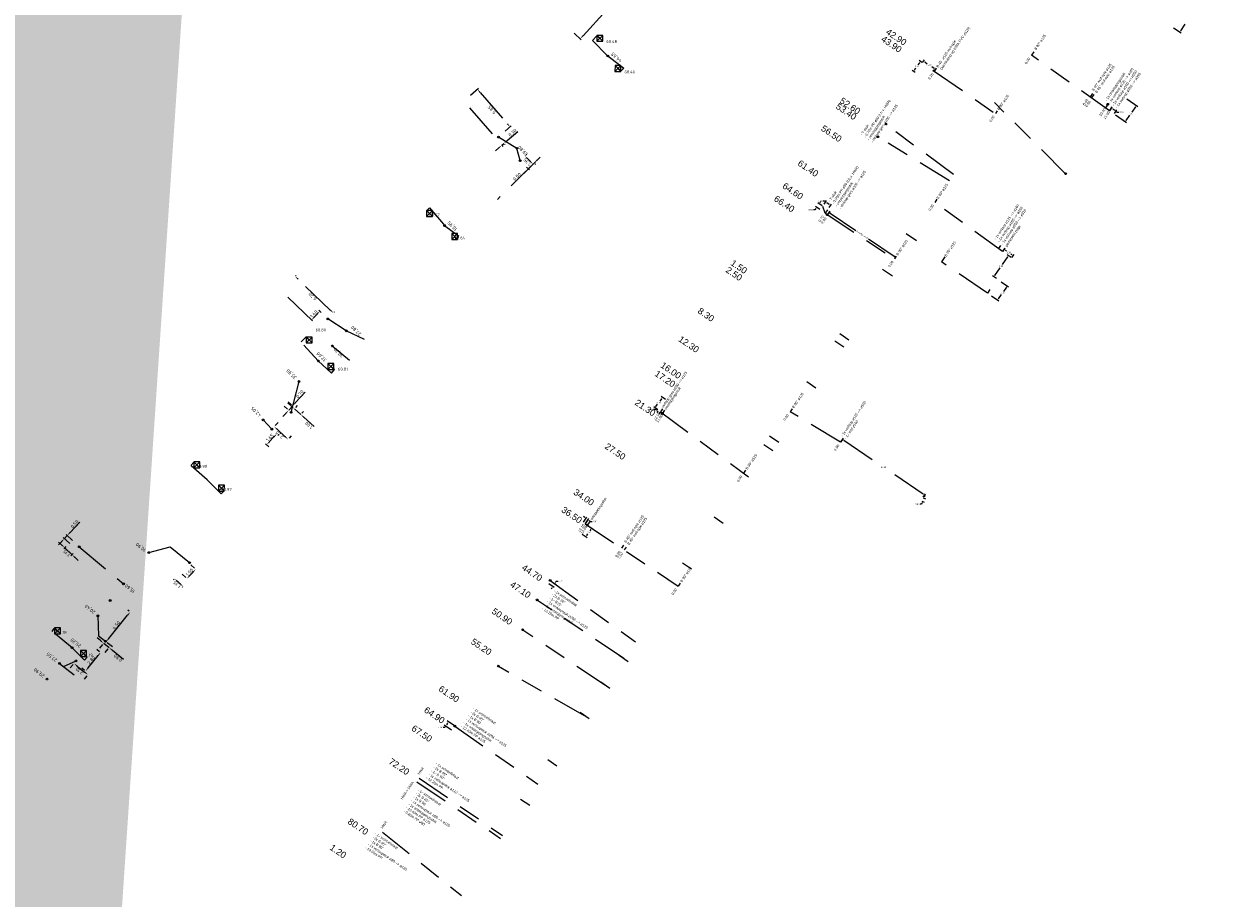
# Model space of a CAD drawing. Header units: inches. Extents: x 0 to 191500, y 0 to 342750.
# Tile 131 of 256: x 186313 to 186453, y 331505 to 331607. Entities that reach past the tile are written whole.
import ezdxf
from ezdxf.enums import TextEntityAlignment as Align

# ---------------------------------------------------------------- set-up
doc = ezdxf.new("R2010")
doc.units = ezdxf.units.IN
doc.header["$MEASUREMENT"] = 0
for name, pattern in [('RI-GWA_HUISAANSLUITING', [23, 4, -1.8, 2.6, -1.8, 4.6, -1.8, 4.6, -1.8]), ('RI-HWA_HUISAANSLUITING', [4.8, 3, -1.8]), ('RI-HWA_KOLKAANSLUITING', [4.3, 2.5, -1.8])]:
    doc.linetypes.add(name, pattern=pattern)
doc.layers.get('0').update_dxf_attribs({"lineweight": 20})
for name, color, linetype, lineweight in [('ECW', 150, 'Continuous', 20), ('N-WE-RI-GWA-MAATVOERING-T25', 30, 'RI-GWA_HUISAANSLUITING', 20), ('N-WE-RI-GWA_HUISAANSLUITING', 30, 'RI-GWA_HUISAANSLUITING', 20), ('N-WE-RI-GWA_RIOOLPUT_ONTSTOPPINGSPUT-G', 30, 'Continuous', 20), ('N-WE-RI-HWA-MAATVOERING-T25', 151, 'Continuous', 20), ('N-WE-RI-HWA_HUISAANSLUITING', 150, 'RI-HWA_HUISAANSLUITING', 20), ('N-WE-RI-HWA_KOLK-S', 150, 'Continuous', 20), ('N-WE-RI-HWA_KOLKAANSLUITING', 150, 'RI-HWA_KOLKAANSLUITING', 20), ('N-WE-RI-INLAAT', 7, 'Continuous', 20), ('Tekst algemeen', 7, 'Continuous', 20)]:
    doc.layers.add(name, color=color, linetype=linetype, lineweight=lineweight)
doc.styles.add('ISO', font='isocpeur.ttf', dxfattribs={"height": 2.5})
doc.styles.add('NLCS-ISO', font='txt')
doc.styles.add('RAinfra', font='iso.shx')
doc.styles.add('Verdana', font='arial.ttf')
doc.dimstyles.new('Waterblock1OP1', dxfattribs={"dimscale": 3, "dimtxt": 30, "dimasz": 20, "dimexe": 2, "dimexo": 1, "dimgap": 5, "dimtad": 1, "dimdec": 1, "dimdsep": 46, "dimtxsty": 'Verdana', "dimcen": -10, "dimse1": 1, "dimse2": 1, "dimadec": 0, "dimazin": 0, "dimtfac": 1, "dimtdec": 1, "dimtmove": 1, "dimatfit": 3, "dimfxl": 1, "dimtolj": 1, "dimtzin": 0, "dimarcsym": 0})
picture_1 = doc.add_image_def('image1.ecw', size_in_pixel=(220000, 285000))

# ---------------------------------------------------------------- blocks, each defined once
blk = doc.blocks.new('A$C2C270354')
h = blk.add_hatch(color=256)
h.dxf.hatch_style = 1
edge = h.paths.add_edge_path()
edge.add_arc((0, 0), 0.1, 0, 360)
blk.add_circle((0, 0), 0.1)

msp = doc.modelspace()

# ---------------------------------------------------------------- linework, layer by layer
at = {"layer": 'N-WE-RI-GWA-MAATVOERING-T25'}
for p, q in [((186378.72015, 331605.85259), (186388.37163, 331616.3258)), ((186448.63428, 331606.42231), (186449.15088, 331607.19058)), ((186377.68133, 331606.12998), (186378.51368, 331605.36293)), ((186447.80187, 331606.76513), (186448.68321, 331606.1725)), ((186418.35888, 331602.71131), (186418.02949, 331602.94025)), ((186418.44587, 331602.72696), (186418.65534, 331603.02833)), ((186417.55947, 331601.5612), (186417.23009, 331601.79014)), ((186417.48063, 331601.83521), (186417.65116, 331602.08056)), ((186418.07456, 331602.68971), (186417.90403, 331602.44437)), ((186418.70041, 331602.7778), (186418.98887, 331602.5773)), ((186419.80073, 331602.013), (186419.51228, 331602.2135)), ((186419.84179, 331601.7567), (186420.05127, 331602.05807)), ((186365.55234, 331598.89653), (186366.48772, 331599.70857)), ((186366.67957, 331599.213), (186369.85905, 331595.55056)), ((186365.44653, 331597.39766), (186369.3442, 331592.90795)), ((186440.34619, 331597.11713), (186440.63556, 331597.53829)), ((186440.68198, 331597.288), (186440.91851, 331597.12549)), ((186442.35109, 331598.464), (186443.61511, 331597.57344)), ((186443.36429, 331597.52997), (186442.93343, 331596.91842)), ((186440.87943, 331596.75076), (186441.1688, 331597.17191)), ((186441.02562, 331596.58269), (186442.28964, 331595.69213)), ((186441.06687, 331597.02356), (186441.21522, 331596.92162)), ((186441.21522, 331596.92162), (186441.39522, 331596.92162)), ((186442.24617, 331595.94295), (186442.67703, 331596.55449)), ((186369.62489, 331594.68515), (186370.32276, 331595.29099)), ((186369.84128, 331593.57784), (186371.09122, 331594.66296)), ((186369.2262, 331593.04387), (186369.46371, 331593.25006)), ((186369.51909, 331593.18628), (186369.58171, 331593.11414)), ((186368.84863, 331592.71609), (186368.47106, 331592.38831)), ((186372.11734, 331591.98234), (186372.04676, 331591.91248)), ((186372.1097, 331590.47976), (186372.43859, 331590.14751)), ((186372.27059, 331591.4305), (186372.51682, 331591.18176)), ((186373.00159, 331590.95809), (186372.31196, 331590.27543)), ((186373.06707, 331591.02291), (186372.99649, 331590.95305)), ((186373.18626, 331590.77154), (186373.12822, 331590.83017)), ((186373.35694, 331591.30985), (186373.71228, 331591.6616)), ((186371.95661, 331589.92368), (186370.78025, 331588.75922)), ((186406.69881, 331585.93586), (186406.19153, 331586.29126)), ((186406.44224, 331586.3354), (186406.54552, 331586.48282)), ((186406.95575, 331586.51139), (186406.77575, 331586.51139)), ((186406.92716, 331586.15489), (186407.20628, 331586.55646)), ((186407.10355, 331586.40865), (186406.95575, 331586.51139)), ((186407.52786, 331586.11373), (186407.25135, 331586.30592)), ((186407.49928, 331585.75723), (186407.7784, 331586.1588)), ((186405.84549, 331585.48364), (186405.66549, 331585.48364)), ((186405.94878, 331585.63106), (186405.84549, 331585.48364)), ((186406.41192, 331585.52636), (186405.90464, 331585.88176)), ((186407.6144, 331585.07184), (186407.48207, 331585.19749)), ((186407.48207, 331585.19749), (186407.648, 331585.12155)), ((186407.6144, 331585.07184), (186407.648, 331585.12155)), ((186407.6312, 331585.09669), (186410.63831, 331583.06418)), ((186415.12085, 331580.03441), (186412.11374, 331582.06693)), ((186427.82828, 331580.6453), (186428.08444, 331581.01263)), ((186428.12912, 331580.76202), (186428.25371, 331580.67514)), ((186415.13765, 331580.05927), (186415.10405, 331580.00956)), ((186415.26998, 331579.93361), (186415.10405, 331580.00956)), ((186415.13765, 331580.05927), (186415.26998, 331579.93361)), ((186428.38507, 331579.97688), (186427.75687, 331579.07606)), ((186428.81486, 331579.8966), (186428.34039, 331580.22748)), ((186428.90015, 331580.22433), (186428.77557, 331580.31121)), ((186428.8946, 331579.90169), (186429.15076, 331580.26901)), ((186345.10212, 331577.77952), (186345.1644, 331577.84434)), ((186427.09873, 331577.43575), (186426.62427, 331577.76663)), ((186426.87487, 331577.81131), (186427.50307, 331578.71213)), ((186349.15395, 331573.76163), (186345.40025, 331577.36813)), ((186427.65147, 331577.06455), (186428.49853, 331576.48117)), ((186428.24819, 331576.43502), (186427.90737, 331575.94015)), ((186344.16617, 331575.26387), (186347.07867, 331572.4656)), ((186426.51507, 331575.41452), (186427.36213, 331574.83114)), ((186427.31599, 331575.08148), (186427.65681, 331575.57635)), ((186348.09148, 331573.46769), (186347.80588, 331573.7421)), ((186349.59379, 331573.49774), (186349.63921, 331573.54502)), ((186347.58926, 331573.25684), (186347.29528, 331572.95086)), ((186345.08629, 331562.93753), (186346.19224, 331564.16907)), ((186343.77394, 331562.5032), (186344.15058, 331562.16496)), ((186344.57295, 331562.55107), (186344.20094, 331562.88514)), ((186344.24164, 331563.02402), (186344.61829, 331562.68578)), ((186344.28451, 331562.04469), (186344.75221, 331562.56551)), ((186345.27437, 331562.58382), (186345.06523, 331562.35092)), ((186387.46822, 331562.07209), (186386.9826, 331562.42441)), ((186387.234, 331562.4644), (186387.43692, 331562.74411)), ((186387.90378, 331563.38762), (186387.70086, 331563.10791)), ((186388.34941, 331563.2867), (186387.86379, 331563.63902)), ((186343.95043, 331561.67268), (186343.61636, 331561.30067)), ((186344.94496, 331562.21699), (186345.68899, 331561.54884)), ((186346.0184, 331561.91567), (186345.80925, 331561.68277)), ((186346.061, 331561.21477), (186347.25853, 331560.13936)), ((186387.15699, 331562.14507), (186386.97699, 331562.14507)), ((186387.30506, 331562.04272), (186387.15699, 331562.14507)), ((186387.48327, 331561.98398), (186387.35078, 331561.7923)), ((186387.73026, 331561.81325), (186387.59776, 331561.62158)), ((186387.84818, 331561.6673), (186387.99625, 331561.56495)), ((186343.04055, 331560.61164), (186342.71892, 331560.26264)), ((186342.96462, 331559.79144), (186343.84705, 331558.97822)), ((186342.05199, 331558.3732), (186342.56261, 331558.92727)), ((186343.10183, 331559.11029), (186343.03381, 331559.17297)), ((186344.5894, 331559.04595), (186344.33671, 331558.77175)), ((186408.899, 331558.39159), (186409.17133, 331558.79215)), ((186409.21899, 331558.54209), (186413.59905, 331555.56424)), ((186341.96868, 331557.77004), (186341.58079, 331558.12751)), ((186418.51423, 331552.22257), (186414.13416, 331555.20043)), ((186418.39258, 331551.21488), (186418.32201, 331551.04929)), ((186418.3575, 331551.4255), (186418.62874, 331551.30991)), ((186418.49196, 331551.86967), (186418.76429, 331552.27023)), ((186418.51431, 331551.79348), (186418.78555, 331551.67788)), ((186418.69053, 331551.91404), (186418.7611, 331552.07963)), ((186418.32201, 331551.04929), (186418.14201, 331551.04929)), ((186318.71935, 331547.75562), (186319.84938, 331548.9651)), ((186378.91812, 331549.49934), (186378.76912, 331549.60033)), ((186378.77703, 331548.97038), (186379.16811, 331549.54734)), ((186379.00591, 331548.81524), (186379.39699, 331549.3922)), ((186379.27376, 331548.5592), (186379.87307, 331548.15412)), ((186379.44499, 331549.14221), (186379.59399, 331549.04122)), ((186379.59399, 331549.04122), (186379.77399, 331549.04122)), ((186318.66394, 331546.44026), (186317.90583, 331547.14856)), ((186318.03736, 331547.02568), (186318.378, 331547.39027)), ((186319.00458, 331546.80486), (186318.24648, 331547.51315)), ((186378.60178, 331547.565), (186379.20109, 331547.15992)), ((186379.15276, 331547.40985), (186379.265, 331547.57592)), ((186379.62315, 331548.10579), (186379.5109, 331547.93972)), ((186317.71873, 331546.28916), (186317.35338, 331546.63051)), ((186317.69601, 331546.66033), (186317.35466, 331546.29498)), ((186318.21598, 331546.08898), (186317.9612, 331545.81628)), ((186318.92439, 331545.16271), (186318.08408, 331545.94781)), ((186319.05558, 331545.30312), (186318.8015, 331545.03118)), ((186319.28974, 331544.82136), (186319.65509, 331544.48001)), ((186331.82379, 331542.87554), (186332.25252, 331542.4748)), ((186332.72545, 331542.71716), (186333.06824, 331543.08389)), ((186332.84945, 331543.97282), (186333.27817, 331543.57207)), ((186330.88822, 331542.29566), (186330.81761, 331542.22012)), ((186331.56149, 331541.77118), (186331.3058, 331542.01019)), ((186374.70336, 331541.76734), (186375.34218, 331541.33779)), ((186374.92506, 331542.09706), (186375.56389, 331541.66751)), ((186375.51496, 331541.91732), (186375.6154, 331542.06669)), ((186375.6154, 331542.06669), (186375.7954, 331542.06669)), ((186331.87446, 331541.37379), (186331.80385, 331541.29825)), ((186375.09237, 331541.28886), (186374.99193, 331541.13948)), ((186325.47704, 331538.68459), (186325.61468, 331538.57287)), ((186323.23364, 331535.3537), (186325.43934, 331538.07122)), ((186322.2605, 331535.09854), (186321.87229, 331535.41363)), ((186322.17537, 331534.20025), (186322.53528, 331534.64368)), ((186322.64872, 331534.78344), (186323.26987, 331534.27928)), ((186323.66992, 331534.35562), (186323.0583, 331534.85205)), ((186320.84116, 331531.93153), (186321.98638, 331533.3425)), ((186321.83654, 331534.10809), (186322.16172, 331533.84415)), ((186322.79652, 331533.69609), (186323.15643, 331534.13952)), ((186323.65808, 331533.96418), (186324.94326, 331532.92105)), ((186318.73841, 331531.90724), (186319.05142, 331532.29287)), ((186319.55307, 331532.11753), (186320.41553, 331531.41751)), ((186320.07715, 331531.90768), (186320.3863, 331531.65675)), ((186320.38705, 331530.58903), (186320.69031, 331530.96265)), ((186362.54153, 331524.9513), (186362.36153, 331524.9513)), ((186363.34785, 331524.63445), (186362.49053, 331525.2007)), ((186362.64073, 331525.10149), (186362.54153, 331524.9513)), ((186362.8722, 331525.45195), (186362.73993, 331525.25169)), ((186363.67853, 331525.1351), (186362.82121, 331525.70135))]:
    msp.add_line(p, q, dxfattribs=at)
msp.add_lwpolyline([(186373.15, 331591.105), (186368.7, 331586.7)], dxfattribs=at)
for points in [[(186378.65887, 331605.90906), (186378.78143, 331605.79612), (186378.38131, 331605.48491)], [(186448.60938, 331606.43905), (186448.65917, 331606.40557), (186448.53384, 331606.27294)], [(186418.04993, 331602.70684), (186418.0992, 331602.67259), (186418.1773, 331602.83752)], [(186418.71754, 331602.80243), (186418.68329, 331602.75316), (186418.55261, 331602.88053)], [(186417.45599, 331601.85234), (186417.50526, 331601.81809), (186417.3779, 331601.68741)], [(186419.81785, 331602.03764), (186419.78361, 331601.98837), (186419.94853, 331601.91027)], [(186366.61664, 331599.15837), (186366.7425, 331599.26763), (186366.35179, 331599.59057)], [(186440.69897, 331597.31273), (186440.66499, 331597.26327), (186440.53363, 331597.38993)], [(186443.33977, 331597.54725), (186443.38882, 331597.51269), (186443.46797, 331597.67711)], [(186440.9355, 331597.15022), (186440.90152, 331597.10076), (186441.06687, 331597.02356)], [(186442.22164, 331595.96023), (186442.27069, 331595.92567), (186442.1425, 331595.7958)], [(186369.79612, 331595.49593), (186369.92198, 331595.60519), (186370.18683, 331595.17299)], [(186369.78665, 331593.64077), (186369.89591, 331593.51492), (186369.46371, 331593.25006)], [(186368.794, 331592.77902), (186368.90326, 331592.65316), (186369.2262, 331593.04387)], [(186372.21137, 331591.37188), (186372.32981, 331591.48913), (186371.91884, 331591.78585)], [(186371.89799, 331589.98291), (186372.01524, 331589.86446), (186372.31196, 331590.27543)], [(186372.45759, 331591.12313), (186372.57604, 331591.24039), (186372.86857, 331590.82641)], [(186373.29831, 331591.36907), (186373.41556, 331591.25062), (186373.00159, 331590.95809)], [(186406.41767, 331586.35261), (186406.46681, 331586.31819), (186406.33895, 331586.18798)], [(186407.26847, 331586.33055), (186407.23423, 331586.28129), (186407.10355, 331586.40865)], [(186407.54498, 331586.13836), (186407.51074, 331586.08909), (186407.67566, 331586.01099)], [(186405.92421, 331585.64827), (186405.97335, 331585.61384), (186406.05206, 331585.77848)], [(186428.14628, 331580.78663), (186428.11196, 331580.73742), (186427.98148, 331580.86499)], [(186428.36046, 331579.99404), (186428.40968, 331579.95971), (186428.48803, 331580.12452)], [(186428.91731, 331580.24894), (186428.88299, 331580.19972), (186429.0478, 331580.12137)], [(186426.85027, 331577.82847), (186426.89948, 331577.79415), (186426.77191, 331577.66367)], [(186345.34251, 331577.30804), (186345.45798, 331577.42822), (186345.03969, 331577.71454)], [(186428.22348, 331576.45204), (186428.2729, 331576.418), (186428.35029, 331576.58326)], [(186427.29128, 331575.09849), (186427.34069, 331575.06446), (186427.21389, 331574.93324)], [(186347.52917, 331573.31457), (186347.64936, 331573.1991), (186347.93568, 331573.61739)], [(186349.09621, 331573.70154), (186349.21168, 331573.82172), (186349.5145, 331573.41522)], [(186347.23519, 331573.00859), (186347.35537, 331572.89312), (186346.94887, 331572.5903)], [(186344.51727, 331562.48907), (186344.62863, 331562.61307), (186344.94496, 331562.21699)], [(186345.02429, 331562.9932), (186345.14829, 331562.88185), (186344.75221, 331562.56551)], [(186387.20972, 331562.48202), (186387.25828, 331562.44678), (186387.1283, 331562.3187)], [(186387.8795, 331563.40524), (186387.92807, 331563.37), (186388.00949, 331563.53331)], [(186343.88843, 331561.72836), (186344.01244, 331561.617), (186344.28451, 331562.04469)], [(186346.00532, 331561.15277), (186346.11668, 331561.27677), (186345.68899, 331561.54884)], [(186387.32212, 331562.0674), (186387.288, 331562.01804), (186387.45313, 331561.94037)], [(186387.86524, 331561.69198), (186387.83113, 331561.64262), (186387.70011, 331561.76965)], [(186342.90815, 331559.73016), (186343.02109, 331559.85272), (186342.59694, 331560.13028)], [(186341.99071, 331558.42968), (186342.11327, 331558.31673), (186341.71315, 331558.00553)], [(186342.50133, 331558.98375), (186342.62389, 331558.8708), (186342.90145, 331559.29495)], [(186343.79057, 331558.91694), (186343.90352, 331559.0395), (186344.21472, 331558.63938)], [(186409.23585, 331558.5669), (186409.20212, 331558.51728), (186409.07013, 331558.6433)], [(186418.36498, 331551.22664), (186418.42018, 331551.20312), (186418.46315, 331551.38047)], [(186418.53109, 331552.24738), (186418.49736, 331552.19776), (186418.66308, 331552.12137)], [(186418.66293, 331551.9258), (186418.71813, 331551.90228), (186418.61996, 331551.74845)], [(186378.93495, 331549.52417), (186378.90129, 331549.47451), (186379.06712, 331549.39834)], [(186379.46182, 331549.16704), (186379.42816, 331549.11738), (186379.29599, 331549.24321)], [(186318.65846, 331547.81251), (186318.78024, 331547.69873), (186318.378, 331547.39027)], [(186379.1279, 331547.42665), (186379.17761, 331547.39305), (186379.05196, 331547.26072)], [(186379.59829, 331548.12259), (186379.648, 331548.08899), (186379.72394, 331548.25492)], [(186317.63512, 331546.71722), (186317.7569, 331546.60344), (186318.03736, 331547.02568)], [(186317.66184, 331546.22827), (186317.77562, 331546.35005), (186318.08408, 331545.94781)], [(186319.23285, 331544.76046), (186319.34663, 331544.88225), (186318.92439, 331545.16271)], [(186333.00736, 331543.14079), (186333.12912, 331543.02698), (186333.40967, 331543.44916)], [(186331.24889, 331541.94931), (186331.3627, 331542.07106), (186330.94053, 331542.35162)], [(186331.50458, 331541.7103), (186331.61839, 331541.83206), (186331.92676, 331541.42975)], [(186332.66457, 331542.77406), (186332.78633, 331542.66025), (186332.38402, 331542.35189)], [(186375.49006, 331541.93406), (186375.53985, 331541.90058), (186375.41452, 331541.76795)], [(186375.06748, 331541.3056), (186375.11727, 331541.27212), (186375.19281, 331541.43823)], [(186325.37463, 331538.12374), (186325.50404, 331538.0187), (186325.75444, 331538.45944)], [(186322.20799, 331535.03383), (186322.31302, 331535.16324), (186322.64872, 331534.78344)], [(186323.16894, 331535.40622), (186323.29834, 331535.30119), (186322.91854, 331534.96549)], [(186321.92168, 331533.39501), (186322.05108, 331533.28998), (186322.30148, 331533.73071)], [(186323.60557, 331533.89947), (186323.7106, 331534.02888), (186323.26987, 331534.27928)], [(186319.50055, 331532.05283), (186319.60559, 331532.18224), (186319.16485, 331532.43263)], [(186320.77646, 331531.98405), (186320.90586, 331531.87902), (186320.52606, 331531.54332)], [(186320.36301, 331531.35281), (186320.46805, 331531.48221), (186320.80375, 331531.10241)], [(186362.7149, 331525.26822), (186362.76496, 331525.23516), (186362.64073, 331525.10149)], [(186362.84717, 331525.46848), (186362.89724, 331525.43542), (186362.97141, 331525.60215)]]:
    msp.add_solid(points, dxfattribs=at)
at = {"layer": 'N-WE-RI-GWA_HUISAANSLUITING'}
for p, q in [((186431.45888, 331603.97266), (186431.17718, 331603.55432)), ((186440.3108, 331597.06562), (186431.17746, 331603.55414)), ((186420.02936, 331602.02657), (186419.80612, 331601.70538)), ((186419.80612, 331601.70538), (186426.95765, 331596.7514)), ((186438.30636, 331599.10193), (186438.02747, 331598.68775)), ((186438.47226, 331598.99023), (186438.19056, 331598.57188)), ((186435.1731, 331589.71088), (186426.85405, 331598.0256)), ((186440.10321, 331597.83156), (186439.82151, 331597.41322)), ((186440.5925, 331597.48396), (186440.3108, 331597.06562)), ((186427.1809, 331597.07258), (186426.95765, 331596.7514)), ((186422.05723, 331589.60164), (186414.12869, 331595.46539)), ((186370.99028, 331592.67498), (186368.82255, 331593.98862)), ((186421.57718, 331588.88689), (186413.17381, 331594.05665)), ((186371.36223, 331591.23487), (186370.99028, 331592.67498)), ((186420.12268, 331586.71497), (186419.86466, 331586.33716)), ((186427.79253, 331580.59404), (186419.86466, 331586.33716)), ((186407.32258, 331585.49726), (186407.04053, 331585.07996)), ((186407.04053, 331585.07996), (186415.14417, 331579.74747)), ((186407.57113, 331585.32926), (186407.28908, 331584.91196)), ((186407.53613, 331585.27748), (186407.38127, 331585.04836)), ((186417.72603, 331581.87094), (186416.53923, 331582.66804)), ((186427.56446, 331581.32398), (186427.30644, 331580.94617)), ((186428.05054, 331580.97185), (186427.79253, 331580.59404)), ((186415.35904, 331580.06538), (186415.14417, 331579.74747)), ((186415.32404, 331580.0136), (186415.16918, 331579.78448)), ((186421.03893, 331579.98235), (186420.63682, 331579.38831)), ((186426.02208, 331575.7484), (186420.63682, 331579.38831)), ((186414.93824, 331577.72025), (186413.75144, 331578.51735)), ((186426.3142, 331576.18059), (186426.02208, 331575.7484)), ((186351.02072, 331571.32864), (186348.85766, 331572.73157)), ((186409.80625, 331570.23941), (186408.75092, 331570.96323)), ((186349.38334, 331569.57393), (186351.41, 331567.9055)), ((186409.24064, 331569.41474), (186408.18531, 331570.13855)), ((186344.56446, 331561.79329), (186345.49457, 331565.4065)), ((186405.96009, 331564.63165), (186404.90476, 331565.35546)), ((186388.00456, 331562.21692), (186387.76579, 331561.86467)), ((186387.76579, 331561.86467), (186398.07947, 331554.27282)), ((186388.24538, 331562.03844), (186388.00684, 331561.68652)), ((186403.17739, 331562.20725), (186402.93885, 331561.85533)), ((186408.85477, 331558.32648), (186402.93885, 331561.85533)), ((186341.2988, 331560.91007), (186342.32051, 331559.83032)), ((186401.60488, 331558.28167), (186400.54955, 331559.00549)), ((186409.09331, 331558.67841), (186408.85477, 331558.32648)), ((186400.92614, 331557.29207), (186399.87081, 331558.01588)), ((186397.74098, 331555.02051), (186397.50244, 331554.66859)), ((186379.20981, 331549.11606), (186378.97105, 331548.76381)), ((186378.97105, 331548.76381), (186389.85945, 331541.47905)), ((186379.45814, 331548.94774), (186379.2196, 331548.59581)), ((186395.10034, 331548.79795), (186394.04501, 331549.52176)), ((186319.78095, 331546.07949), (186324.96869, 331541.73939)), ((186327.91562, 331545.40075), (186330.41762, 331546.05558)), ((186330.41762, 331546.05558), (186332.68693, 331544.21997)), ((186383.44085, 331546.26853), (186383.20993, 331545.92784)), ((186383.77196, 331546.04409), (186383.54239, 331545.70541)), ((186391.42387, 331543.43758), (186390.36854, 331544.16139)), ((186374.8732, 331542.13194), (186384.84416, 331534.9755)), ((186390.09799, 331541.83098), (186389.85945, 331541.47905)), ((186383.48669, 331532.99629), (186373.37571, 331539.81056)), ((186321.95905, 331538.00012), (186322.03576, 331535.67211)), ((186381.33737, 331529.86254), (186371.68766, 331536.3127)), ((186322.03576, 331535.67211), (186322.84496, 331535.02521)), ((186384.01436, 331532.63438), (186382.95903, 331533.35819)), ((186317.95929, 331532.05434), (186319.408, 331532.7322)), ((186378.90524, 331526.31645), (186368.84182, 331532.06573)), ((186381.86503, 331529.50063), (186380.8097, 331530.22444)), ((186379.4329, 331525.95454), (186378.37757, 331526.67835)), ((186363.73068, 331525.10065), (186373.4188, 331518.31713)), ((186375.6433, 331520.42924), (186374.58797, 331521.15305)), ((186359.27001, 331518.58575), (186369.06316, 331511.96652)), ((186359.55, 331519), (186369.28984, 331512.29703)), ((186372.47588, 331515.81108), (186371.42055, 331516.53489)), ((186355.25, 331512.7), (186364.48214, 331505.28732))]:
    msp.add_line(p, q, dxfattribs=at)
at = {"layer": 'N-WE-RI-GWA_HUISAANSLUITING', "ltscale": 0.2}
msp.add_line((186406.75, 331585.9), (186407.04053, 331585.07996), dxfattribs=at)
at = {"layer": 'N-WE-RI-GWA_RIOOLPUT_ONTSTOPPINGSPUT-G'}
for p, q in [((186419.87036, 331601.78922), (186419.6901, 331601.70257)), ((186419.7369, 331601.83602), (186419.82356, 331601.65577)), ((186440.19334, 331597.87489), (186440.01309, 331597.78823)), ((186440.05988, 331597.92169), (186440.14654, 331597.74144)), ((186414.25382, 331595.56049), (186414.07357, 331595.47384)), ((186414.12037, 331595.60729), (186414.20702, 331595.42704)), ((186368.91268, 331594.03194), (186368.73242, 331593.94529)), ((186368.77922, 331594.07874), (186368.86588, 331593.89849)), ((186413.30357, 331594.07124), (186413.12332, 331593.98458)), ((186413.17012, 331594.11804), (186413.25677, 331593.93779)), ((186371.45236, 331591.2782), (186371.2721, 331591.19154)), ((186371.3189, 331591.32499), (186371.40556, 331591.14474)), ((186435.26323, 331589.7542), (186435.08298, 331589.66755)), ((186435.12978, 331589.801), (186435.21643, 331589.62075)), ((186407.3792, 331584.95529), (186407.19895, 331584.86863)), ((186407.24575, 331585.00209), (186407.3324, 331584.82183)), ((186348.94778, 331572.77489), (186348.76753, 331572.68824)), ((186348.81433, 331572.82169), (186348.90099, 331572.64144)), ((186344.65459, 331561.83662), (186344.47434, 331561.74996)), ((186344.52114, 331561.88341), (186344.60779, 331561.70316)), ((186388.09697, 331561.72985), (186387.91671, 331561.64319)), ((186387.96351, 331561.77664), (186388.05017, 331561.59639)), ((186342.41064, 331559.87365), (186342.23039, 331559.787)), ((186342.27718, 331559.92045), (186342.36384, 331559.7402)), ((186379.30972, 331548.63914), (186379.12947, 331548.55248)), ((186379.17627, 331548.68594), (186379.26292, 331548.50569)), ((186319.87107, 331546.12282), (186319.69082, 331546.03616)), ((186319.73762, 331546.16961), (186319.82427, 331545.98936)), ((186332.77706, 331544.2633), (186332.59681, 331544.17665)), ((186332.64361, 331544.3101), (186332.73026, 331544.12985)), ((186374.96487, 331542.17745), (186374.78461, 331542.0908)), ((186374.83141, 331542.22425), (186374.91807, 331542.044)), ((186373.43154, 331539.90614), (186373.25129, 331539.81948)), ((186373.29809, 331539.95293), (186373.38474, 331539.77268)), ((186371.74349, 331536.40828), (186371.56324, 331536.32162)), ((186371.61004, 331536.45507), (186371.69669, 331536.27482)), ((186322.93508, 331535.06854), (186322.75483, 331534.98188)), ((186322.80163, 331535.11534), (186322.88828, 331534.93508)), ((186319.49813, 331532.77553), (186319.31788, 331532.68887)), ((186319.36467, 331532.82233), (186319.45133, 331532.64207)), ((186368.89765, 331532.16131), (186368.7174, 331532.07465)), ((186368.76419, 331532.20811), (186368.85085, 331532.02785)), ((186363.8208, 331525.14398), (186363.64055, 331525.05732)), ((186363.68735, 331525.19078), (186363.77401, 331525.01053))]:
    msp.add_line(p, q, dxfattribs=at)
for centre in [(186419.78023, 331601.74589), (186440.10321, 331597.83156), (186414.16369, 331595.51717), (186368.82255, 331593.98862), (186413.21345, 331594.02791), (186371.36223, 331591.23487), (186435.1731, 331589.71088), (186407.28908, 331584.91196), (186348.85766, 331572.73157), (186344.56446, 331561.79329), (186388.00684, 331561.68652), (186342.32051, 331559.83032), (186379.2196, 331548.59581), (186319.78095, 331546.07949), (186332.68693, 331544.21997), (186374.87474, 331542.13412), (186373.34142, 331539.86281), (186371.65337, 331536.36495), (186322.84496, 331535.02521), (186319.408, 331532.7322), (186368.80752, 331532.11798), (186363.73068, 331525.10065)]:
    msp.add_circle(centre, 0.1, dxfattribs=at)
at = {"layer": 'N-WE-RI-HWA_HUISAANSLUITING'}
for p, q in [((186353.16965, 331570.336), (186351.02072, 331571.32864)), ((186317.47595, 331532.43018), (186319.1998, 331531.08975))]:
    msp.add_line(p, q, dxfattribs=at)
at = {"layer": 'N-WE-RI-HWA_KOLK-S'}
for p, q in [((186380.33752, 331605.89197), (186380.33603, 331605.19552)), ((186380.33603, 331605.19552), (186381.03397, 331605.89048)), ((186381.03248, 331605.19403), (186380.33752, 331605.89197)), ((186381.03397, 331605.89048), (186380.33752, 331605.89197)), ((186381.03248, 331605.19403), (186381.03397, 331605.89048)), ((186380.33603, 331605.19552), (186381.03248, 331605.19403)), ((186382.45852, 331602.36997), (186382.45703, 331601.67352)), ((186382.45703, 331601.67352), (186383.15497, 331602.36848)), ((186382.45703, 331601.67352), (186383.15348, 331601.67203)), ((186383.15348, 331601.67203), (186382.45852, 331602.36997)), ((186383.15497, 331602.36848), (186382.45852, 331602.36997)), ((186383.15348, 331601.67203), (186383.15497, 331602.36848)), ((186360.39352, 331585.41197), (186360.39203, 331584.71552)), ((186360.39203, 331584.71552), (186361.08997, 331585.41048)), ((186360.39203, 331584.71552), (186361.08848, 331584.71403)), ((186361.08848, 331584.71403), (186360.39352, 331585.41197)), ((186361.08997, 331585.41048), (186360.39352, 331585.41197)), ((186361.08848, 331584.71403), (186361.08997, 331585.41048)), ((186363.35252, 331582.72097), (186363.35103, 331582.02452)), ((186363.35103, 331582.02452), (186364.04897, 331582.71948)), ((186363.35103, 331582.02452), (186364.04748, 331582.02303)), ((186364.04748, 331582.02303), (186363.35252, 331582.72097)), ((186364.04897, 331582.71948), (186363.35252, 331582.72097)), ((186364.04748, 331582.02303), (186364.04897, 331582.71948)), ((186346.31652, 331570.60897), (186346.31503, 331569.91252)), ((186346.31503, 331569.91252), (186347.01297, 331570.60748)), ((186346.31503, 331569.91252), (186347.01148, 331569.91103)), ((186347.01148, 331569.91103), (186346.31652, 331570.60897)), ((186347.01297, 331570.60748), (186346.31652, 331570.60897)), ((186347.01148, 331569.91103), (186347.01297, 331570.60748)), ((186348.85252, 331567.51897), (186348.85103, 331566.82252)), ((186348.85103, 331566.82252), (186349.54897, 331567.51748)), ((186348.85103, 331566.82252), (186349.54748, 331566.82103)), ((186349.54748, 331566.82103), (186348.85252, 331567.51897)), ((186349.54897, 331567.51748), (186348.85252, 331567.51897)), ((186349.54748, 331566.82103), (186349.54897, 331567.51748)), ((186333.17852, 331556.00797), (186333.17703, 331555.31152)), ((186333.17703, 331555.31152), (186333.87497, 331556.00648)), ((186333.87348, 331555.31003), (186333.17852, 331556.00797)), ((186333.87497, 331556.00648), (186333.17852, 331556.00797)), ((186333.87348, 331555.31003), (186333.87497, 331556.00648)), ((186333.17703, 331555.31152), (186333.87348, 331555.31003)), ((186336.05952, 331553.28997), (186336.05803, 331552.59352)), ((186336.05803, 331552.59352), (186336.75597, 331553.28848)), ((186336.75448, 331552.59203), (186336.05952, 331553.28997)), ((186336.75597, 331553.28848), (186336.05952, 331553.28997)), ((186336.75448, 331552.59203), (186336.75597, 331553.28848)), ((186336.05803, 331552.59352), (186336.75448, 331552.59203)), ((186316.87952, 331536.59197), (186316.87803, 331535.89552)), ((186316.87803, 331535.89552), (186317.57597, 331536.59048)), ((186316.87803, 331535.89552), (186317.57448, 331535.89403)), ((186317.57448, 331535.89403), (186316.87952, 331536.59197)), ((186317.57597, 331536.59048), (186316.87952, 331536.59197)), ((186317.57448, 331535.89403), (186317.57597, 331536.59048)), ((186319.93952, 331533.92997), (186319.93803, 331533.23352)), ((186319.93803, 331533.23352), (186320.63597, 331533.92848)), ((186319.93803, 331533.23352), (186320.63448, 331533.23203)), ((186320.63448, 331533.23203), (186319.93952, 331533.92997)), ((186320.63597, 331533.92848), (186319.93952, 331533.92997)), ((186320.63448, 331533.23203), (186320.63597, 331533.92848))]:
    msp.add_line(p, q, dxfattribs=at)
at = {"layer": 'N-WE-RI-HWA_KOLKAANSLUITING'}
for p, q in [((186380.34677, 331605.85181), (186379.81538, 331605.27851)), ((186380.685, 331605.543), (186380.34677, 331605.85181)), ((186379.81538, 331605.27851), (186381.60889, 331603.48089)), ((186381.60889, 331603.48089), (186383.48813, 331602.03739)), ((186383.14513, 331601.70473), (186382.81459, 331602.03539)), ((186383.48813, 331602.03739), (186383.14513, 331601.70473)), ((186360.44806, 331585.39174), (186360.75252, 331585.70578)), ((186360.741, 331585.063), (186360.44806, 331585.39174)), ((186360.75252, 331585.70578), (186362.51647, 331583.64815)), ((186362.51647, 331583.64815), (186364.16857, 331582.42826)), ((186363.94644, 331582.06804), (186363.7, 331582.372)), ((186364.16857, 331582.42826), (186363.94644, 331582.06804)), ((186345.72564, 331570.03027), (186346.31383, 331570.62785)), ((186347.74597, 331567.81923), (186345.72564, 331570.03027)), ((186346.31383, 331570.62785), (186346.664, 331570.26)), ((186347.74597, 331567.81923), (186349.30918, 331566.38414)), ((186349.65211, 331566.80901), (186349.24162, 331567.17082)), ((186349.30918, 331566.38414), (186349.65211, 331566.80901)), ((186332.8391, 331555.57019), (186333.17978, 331555.98597)), ((186334.75, 331553.892), (186332.8391, 331555.57019)), ((186333.17978, 331555.98597), (186333.526, 331555.659)), ((186336.37287, 331552.27313), (186334.75, 331553.892)), ((186336.407, 331552.941), (186336.72695, 331552.59987)), ((186336.72695, 331552.59987), (186336.37287, 331552.27313)), ((186316.61537, 331536.17917), (186316.8639, 331536.516)), ((186318.94942, 331534.26086), (186316.61537, 331536.17917)), ((186316.8639, 331536.516), (186317.227, 331536.243)), ((186320.40981, 331532.79876), (186318.94942, 331534.26086)), ((186320.287, 331533.581), (186320.70624, 331533.16863)), ((186320.70624, 331533.16863), (186320.40981, 331532.79876))]:
    msp.add_line(p, q, dxfattribs=at)

# ---------------------------------------------------------------- block references
at = {"layer": 'N-WE-RI-INLAAT', "rotation": 0.06357443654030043}
for p in [(186381.60889, 331603.48089), (186370.99028, 331592.67498), (186362.51647, 331583.64815), (186351.02072, 331571.32864), (186349.38334, 331569.57393), (186347.74597, 331567.81923), (186345.49457, 331565.4065), (186341.2988, 331560.91007), (186327.91562, 331545.40075), (186324.96869, 331541.73939), (186323.40117, 331539.79186), (186321.95905, 331538.00012), (186318.94942, 331534.26086), (186317.47595, 331532.43018), (186316.00249, 331530.5995)]:
    msp.add_blockref('A$C2C270354', p, dxfattribs=at)

# ---------------------------------------------------------------- texts
at = {"layer": 'N-WE-RI-GWA-MAATVOERING-T25', "style": 'RAinfra'}
for s, rotation, p in [('44,65', 135.3172815, (186383.26673, 331602.92521)), ('59,80', 135.3172815, (186372.33009, 331592.01895)), ('10,95', 135.3172815, (186364.03805, 331583.26205)), ('27,80', 136.2491497, (186352.81381, 331571.0024)), ('30,20', 135.3172815, (186350.74247, 331568.44535)), ('32,60', 135.3172815, (186348.7574, 331567.92412)), ('35,90', 135.3172815, (186345.25458, 331565.90378)), ('42,05', 135.3172815, (186341.10436, 331561.49763)), ('10,90', 141.9982012, (186327.62439, 331545.77297)), ('15,60', 141.9982012, (186326.35648, 331540.92962)), ('20,40', 141.9982012, (186321.69973, 331538.50135)), ('25,20', 141.9982012, (186320.04003, 331534.56425)), ('27,55', 141.9982012, (186317.2422, 331532.889)), ('29,90', 141.9982012, (186315.76864, 331531.05976))]:
    msp.add_text(s, height=0.4, rotation=rotation, dxfattribs=at).set_placement(p)
at = {"layer": 'N-WE-RI-GWA-MAATVOERING-T25'}
for s, insert, char_height, width, attachment_point, rotation in [('{\\fArial|b0|i0|c0|p34;43.90}', (186413.71961, 331605.58771), 0.75, 14.6844, 4, 326), ('{\\fArial|b0|i0|c0|p34;42.90}', (186414.27716, 331606.41785), 0.75, 14.6844, 4, 326), ('{\\fProxy 1|b0|i0|c0|p8;0.00}', (186430.35675, 331602.65616), 0.3, 8.5686, 1, 56), ('{\\fProxy 1|b0|i0|c0|p8;8.70}', (186419.04271, 331600.85036), 0.3, 8.5686, 1, 56), ('{\\fArial|b0|i0|c0|p34;53.40}', (186408.4228, 331597.7014), 0.75, 14.6844, 4, 326), ('{\\fArial|b0|i0|c0|p34;52.60}', (186408.86885, 331598.36551), 0.75, 14.6844, 4, 326), ('{\\fProxy 1|b0|i0|c0|p8;8.40}', (186437.14043, 331597.82839), 0.3, 8.5686, 1, 56), ('{\\fProxy 1|b0|i0|c0|p8;8.60}', (186437.44029, 331597.6227), 0.3, 8.5686, 1, 56), ('{\\fProxy 1|b0|i0|c0|p8;10.40}', (186439.0581, 331596.55821), 0.3, 8.5686, 1, 56), ('{\\fProxy 1|b0|i0|c0|p8;0.00}', (186426.18654, 331595.88492), 0.3, 8.5686, 1, 56), ('{\\fProxy 1|b0|i0|c0|p8;11.00}', (186439.54739, 331596.21061), 0.3, 8.5686, 1, 56), ('{\\fArial|b0|i0|c0|p34;56.50}', (186406.69438, 331595.12798), 0.75, 14.6844, 4, 326), ('{\\fArial|b0|i0|c0|p34;61.40}', (186403.96234, 331591.0603), 0.75, 14.6844, 4, 326), ('{\\fArial|b0|i0|c0|p34;64.60}', (186402.17816, 331588.40386), 0.75, 14.6844, 4, 326), ('{\\fArial|b0|i0|c0|p34;66.40}', (186401.17455, 331586.90961), 0.75, 14.6844, 4, 326), ('{\\fProxy 1|b0|i0|c0|p8;0.00}', (186419.08631, 331585.4827), 0.3, 8.5686, 1, 56), ('{\\fProxy 1|b0|i0|c0|p8;9.70}', (186406.21543, 331584.18513), 0.3, 8.5686, 1, 56), ('{\\fProxy 1|b0|i0|c0|p8;9.40}', (186406.52474, 331583.97548), 0.3, 8.5686, 1, 56), ('{\\fArial|b0|i0|c0|p34;1.50}', (186396.10829, 331579.39213), 0.75, 14.6844, 4, 326), ('{\\fProxy 1|b0|i0|c0|p8;0.00}', (186414.36581, 331578.89301), 0.3, 8.5686, 1, 56), ('{\\fArial|b0|i0|c0|p34;2.50}', (186395.54268, 331578.56746), 0.75, 14.6844, 4, 326), ('{\\fArial|b0|i0|c0|p34;8.30}', (186392.26213, 331573.78436), 0.75, 14.6844, 4, 326), ('{\\fArial|b0|i0|c0|p34;12.30}', (186389.99969, 331570.48568), 0.75, 14.6844, 4, 326), ('{\\fArial|b0|i0|c0|p34;17.20}', (186387.22819, 331566.44478), 0.75, 14.6844, 4, 326), ('{\\fArial|b0|i0|c0|p34;16.00}', (186387.90692, 331567.43439), 0.75, 14.6844, 4, 326), ('{\\fArial|b0|i0|c0|p34;21.30}', (186384.90918, 331563.06363), 0.75, 14.6844, 4, 326), ('{\\fProxy 1|b0|i0|c0|p8;12.10}', (186386.94614, 331560.96617), 0.3, 8.5686, 1, 56), ('{\\fProxy 1|b0|i0|c0|p8;11.80}', (186387.24794, 331560.74636), 0.3, 8.5686, 1, 56), ('{\\fProxy 1|b0|i0|c0|p8;0.00}', (186402.11748, 331560.95751), 0.3, 8.5686, 1, 56), ('{\\fArial|b0|i0|c0|p34;27.50}', (186381.40239, 331557.95067), 0.75, 14.6844, 4, 326), ('{\\fProxy 1|b0|i0|c0|p8;6.90}', (186408.0334, 331557.42867), 0.3, 8.5686, 1, 56), ('{\\fProxy 1|b0|i0|c0|p8;0.00}', (186396.68107, 331553.77077), 0.3, 8.5686, 1, 56), ('{\\fArial|b0|i0|c0|p34;34.00}', (186377.72591, 331552.5903), 0.75, 14.6844, 4, 326), ('{\\fArial|b0|i0|c0|p34;36.50}', (186376.31188, 331550.52862), 0.75, 14.6844, 4, 326), ('{\\fProxy 1|b0|i0|c0|p8;13.10}', (186378.09286, 331547.90499), 0.3, 8.5686, 1, 56), ('{\\fProxy 1|b0|i0|c0|p8;12.80}', (186378.40061, 331547.69638), 0.3, 8.5686, 1, 56), ('{\\fProxy 1|b0|i0|c0|p8;8.00}', (186382.43238, 331544.98743), 0.3, 8.5686, 1, 56), ('{\\fProxy 1|b0|i0|c0|p8;7.60}', (186382.73224, 331544.78175), 0.3, 8.5686, 1, 56), ('{\\fArial|b0|i0|c0|p34;44.70}', (186371.67387, 331543.76631), 0.75, 14.6844, 4, 326), ('{\\fArial|b0|i0|c0|p34;47.10}', (186370.3164, 331541.7871), 0.75, 14.6844, 4, 326), ('{\\fProxy 1|b0|i0|c0|p8;0.00}', (186389.03808, 331540.58124), 0.3, 8.5686, 1, 56), ('{\\fArial|b0|i0|c0|p34;50.90}', (186368.16708, 331538.65335), 0.75, 14.6844, 4, 326), ('{\\fArial|b0|i0|c0|p34;55.20}', (186365.73495, 331535.10726), 0.75, 14.6844, 4, 326), ('{\\fArial|b0|i0|c0|p34;61.90}', (186361.94535, 331529.58196), 0.75, 14.6844, 4, 326), ('{\\fArial|b0|i0|c0|p34;64.90}', (186360.24851, 331527.10794), 0.75, 14.6844, 4, 326), ('{\\fArial|b0|i0|c0|p34;67.50}', (186358.77792, 331524.9638), 0.75, 14.6844, 4, 326), ('{\\fArial|b0|i0|c0|p34;72.20}', (186356.11955, 331521.08784), 0.75, 14.6844, 4, 326), ('{\\fArial|b0|i0|c0|p34;80.70}', (186351.31185, 331514.07813), 0.75, 14.6844, 4, 326), ('{\\fArial|b0|i0|c0|p34;1.20}', (186349.21914, 331511.02681), 0.75, 14.6844, 4, 326)]:
    msp.add_mtext(s, dxfattribs=dict(at, insert=insert, char_height=char_height, width=width, attachment_point=attachment_point, rotation=rotation))
at = {"layer": 'N-WE-RI-GWA-MAATVOERING-T25', "char_height": 0.18, "attachment_point": 5}
for s, insert in [('\\A1;1.40', (186417.7776, 331602.26246)), ('\\A1;1.70', (186419.25057, 331602.3954)), ('\\A1;0.65', (186441.71968, 331596.92162)), ('\\A1;2.30', (186442.80523, 331596.73646)), ('\\A1;0.70', (186406.45227, 331586.51139)), ('\\A1;0.50', (186405.34202, 331585.48364)), ('\\A1;1.30', (186428.51464, 331580.49318)), ('\\A1;3.00', (186427.62997, 331578.89409)), ('\\A1;2.00', (186427.78209, 331575.75825)), ('\\A1;1.50', (186387.56889, 331562.92601)), ('\\A1;0.30', (186386.65352, 331562.14507)), ('\\A1;11.60', (186413.86661, 331555.38233)), ('\\A1;0.40', (186417.81854, 331551.04929)), ('\\A1;0.30', (186380.09746, 331549.04122)), ('\\A1;1.20', (186379.38795, 331547.75782)), ('\\A1;0.40', (186376.11887, 331542.06669)), ('\\A1;0.60', (186362.03805, 331524.9513))]:
    msp.add_mtext(s, dxfattribs=dict(at, insert=insert))
at = {"layer": 'N-WE-RI-GWA-MAATVOERING-T25', "char_height": 0.4, "attachment_point": 5, "style": 'ISO'}
for s, insert, rotation in [('\\A1;5.85', (186368.05032, 331597.19167), 130.9622894), ('\\A1;0.30', (186370.46492, 331594.50328), 40.9622894), ('\\A1;1.35', (186372.1876, 331591.10211), 134.7088325), ('\\A1;0.80', (186370.98674, 331589.37167), 44.7088325), ('\\A1;6.20', (186347.07618, 331575.35576), 136.1457628), ('\\A1;1.40', (186347.23315, 331573.30477), 46.1457628), ('\\A1;0.70', (186345.59053, 331563.93307), 48.0755262), ('\\A1;2.20', (186343.20931, 331559.17158), 137.3373059), ('\\A1;1.00', (186346.65201, 331560.29426), 138.0755262), ('\\A1;1.65', (186342.09405, 331558.84677), 47.3373059), ('\\A1;0.50', (186319.24314, 331548.74102), 46.9451468), ('\\A1;1.15', (186318.30625, 331545.34335), 136.9451468), ('\\A1;1.50', (186332.68499, 331543.09855), 46.9322036), ('\\A1;1.35', (186331.23561, 331541.67883), 136.9322036), ('\\A1;4.50', (186324.11132, 331536.89522), 50.9351712), ('\\A1;2.80', (186321.18861, 331532.81977), 50.9351712), ('\\A1;0.80', (186324.31202, 331533.0599), 140.9351712), ('\\A1;2.10', (186319.80154, 331531.54236), 140.9351712)]:
    msp.add_mtext(s, dxfattribs=dict(at, insert=insert, rotation=rotation))
at = {"layer": 'N-WE-RI-GWA-MAATVOERING-T25', "insert": (186411.37602, 331582.56555), "char_height": 0.18, "attachment_point": 5, "rotation": 325.9451021}
msp.add_mtext('\\A1;3 moffen ø125', dxfattribs=at)
at = {"layer": 'N-WE-RI-HWA-MAATVOERING-T25', "style": 'NLCS-ISO'}
for s, p in [('60.48', (186381.45015, 331605.35392)), ('60.46', (186383.56933, 331601.80059)), ('60.67', (186360.741, 331585.063)), ('60.64', (186363.7, 331582.372)), ('60.80', (186347.42422, 331571.60752)), ('60.81', (186350.05924, 331567.02901)), ('60.98', (186333.526, 331555.659)), ('60.97', (186336.407, 331552.941)), ('61.18', (186317.227, 331536.243)), ('61.19', (186320.287, 331533.581))]:
    msp.add_text(s, height=0.35, dxfattribs=at).set_placement(p, align=Align.TOP_LEFT)
at = {"layer": 'Tekst algemeen', "char_height": 0.3, "attachment_point": 1}
for s, insert, width, rotation in [('{\\fProxy 1|b0|i0|c0|p8;\\C2;B 45° ø125 mof-spie\\P(aansluiting op HWA PVC ø125)}', (186420.02605, 331602.2608), 8.5686, 56), ('{\\fProxy 1|b0|i0|c0|p8;\\C2;B 90° ø125}', (186431.47908, 331604.31719), 8.5686, 56), ('{\\fProxy 1|b0|i0|c0|p8;\\C2;B 45° mof-spie ø125}', (186438.21145, 331599.52397), 8.5686, 56), ('{\\fProxy 1|b0|i0|c0|p8;\\C2;B 45° mof-spie ø125}', (186438.5901, 331599.26766), 8.5686, 56), ('{\\fProxy 1|b0|i0|c0|p8;\\C2;- 1x ontstoppingsstuk\\P- 1x verloop ø125 --> ø160\\P- 1x verloop ø160 --> ø250\\P- 1x verloop ø250 --> ø315}', (186439.73773, 331598.3268), 8.5686, 56), ('{\\fProxy 1|b0|i0|c0|p8;\\C2;B 90° ø125}', (186427.15568, 331597.27531), 8.5686, 56), ('{\\fProxy 1|b0|i0|c0|p8;\\C2;- T-stuk\\P- 0.70m PP ø80 (t.b.v. HWA)\\P- ontstoppingsstuk\\P- verloop gres ø200 --> ø125}', (186411.11745, 331594.3204), 8.5686, 56), ('{\\fProxy 1|b0|i0|c0|p8;\\C2;- T-stuk\\P- 0.90m PP ø80 (t.b.v. HWA)\\P- ontstoppingsstuk\\P- verloop gres ø200 --> ø125}', (186407.37555, 331586.55562), 8.5686, 56), ('{\\fProxy 1|b0|i0|c0|p8;\\C2;B 90° ø125}', (186420.0381, 331586.88148), 8.5686, 56), ('{\\fProxy 1|b0|i0|c0|p8;\\C2;- 1x verloop ø125 --> ø160\\P- 1x verloop ø160 --> ø250\\P- 1x verloop ø250 --> ø315}', (186426.77381, 331582.10285), 8.5686, 56), ('{\\fProxy 1|b0|i0|c0|p8;\\C2;gemetseld putje}', (186428.04322, 331581.28328), 8.5686, 56), ('{\\fProxy 1|b0|i0|c0|p8;\\C2;B 90° ø125}', (186415.3176, 331580.29178), 8.5686, 56), ('{\\fProxy 1|b0|i0|c0|p8;\\C2;B 90° ø125}', (186420.96741, 331580.13883), 8.5686, 56), ('{\\fProxy 1|b0|i0|c0|p8;\\C2;verloop gres ø200 --> ø125}', (186387.86734, 331562.46255), 8.5686, 56), ('{\\fProxy 1|b0|i0|c0|p8;\\C2;ontstoppingsstuk}', (186388.20428, 331562.25113), 8.5686, 56), ('{\\fProxy 1|b0|i0|c0|p8;\\C2;B 90° ø125}', (186403.13629, 331562.41994), 8.5686, 56), ('{\\fProxy 1|b0|i0|c0|p8;\\C2;- 1x verloop ø125 --> ø160\\P- 1x mof ø160}', (186408.85688, 331559.08342), 8.5686, 56), ('{\\fProxy 1|b0|i0|c0|p8;\\C2;B 90° ø125}', (186397.69988, 331555.2332), 8.5686, 56), ('{\\fProxy 1|b0|i0|c0|p8;\\C2;ontstoppingsstuk}', (186379.52108, 331549.30481), 8.5686, 56), ('{\\fProxy 1|b0|i0|c0|p8;\\C2;B 45° mof-spie ø125}', (186383.5034, 331546.68301), 8.5686, 56), ('{\\fProxy 1|b0|i0|c0|p8;\\C2;B 45° mof-spie ø125}', (186383.88204, 331546.4267), 8.5686, 56), ('{\\fProxy 1|b0|i0|c0|p8;\\C2;B 90° ø125}', (186390.05689, 331542.04366), 8.5686, 56), ('{\\fProxy 1|b0|i0|c0|p8;\\C2;- 1x schroefinlaat\\P- 2x B 30°\\P- 1x B15°\\P- 1x verloopstuk ø206 --> ø125\\P- 1x ontstoppingsstuk\\P- 12.20m PP}', (186375.45617, 331541.08642), 8.5686, 326), ('{\\fProxy 1|b0|i0|c0|p8;\\C2;- 1x schroefinlaat\\P- 2x B 45°\\P- 1x B 90°\\P- 1x verloopstuk ø206 --> ø125\\P- 1x ontstoppingsstuk\\P- 12.40m PP ø125}', (186365.96414, 331527.3152), 8.5686, 326), ('{\\fProxy 1|b0|i0|c0|p8;\\C2;- 1x schroefinlaat\\P- 2x B 45°\\P- 1x B 90°\\P- 1x verloopstuk ø110 --> ø125\\P- 12.20m PP}', (186361.6134, 331520.87828), 8.5686, 326), ('{\\fProxy 1|b0|i0|c0|p8;\\C2;HWA}', (186359.33483, 331519.54804), 4.0186, 56), ('{\\fProxy 1|b0|i0|c0|p8;\\C2;HWA + DWA}', (186357.34065, 331516.65099), 4.0186, 56), ('{\\fProxy 1|b0|i0|c0|p8;\\C2;- 1x schroefinlaat\\P- 2x B 45°\\P- 1x B 90°\\P- 1x verloopstuk ø80 --> ø125\\P- 1x ontstoppingsstuk\\P- 12.40m PP ø125\\P- 0.40m PP ø80}', (186359.53381, 331517.80151), 8.5686, 326), ('{\\fProxy 1|b0|i0|c0|p8;\\C2;HWA}', (186355.03483, 331513.24804), 4.0186, 56), ('{\\fProxy 1|b0|i0|c0|p8;\\C2;- 1x schroefinlaat\\P- 2x B 45°\\P- 1x B 90°\\P- 1x verloopstuk ø80 --> ø125\\P- 13.60m PP}', (186354.50127, 331512.69805), 8.5686, 326)]:
    msp.add_mtext(s, dxfattribs=dict(at, insert=insert, width=width, rotation=rotation))

# ---------------------------------------------------------------- pictures from other files: only their frames are drawn
at = {"layer": 'ECW'}
image = msp.add_image(picture_1, insert=(180500, 328500), size_in_units=(11000, 14250), dxfattribs=at)
image.dxf.flags = 7

# ---------------------------------------------------------------- leaders
at = {"layer": 'Tekst algemeen'}
msp.add_leader([(186278.94136, 330819.68282), (186278.10474, 330828.36664)], dimstyle='Waterblock1OP1', override={"dimasz": 300, "dimse1": 0, "dimse2": 0}, dxfattribs=at)

doc.saveas('drawing.dxf')
